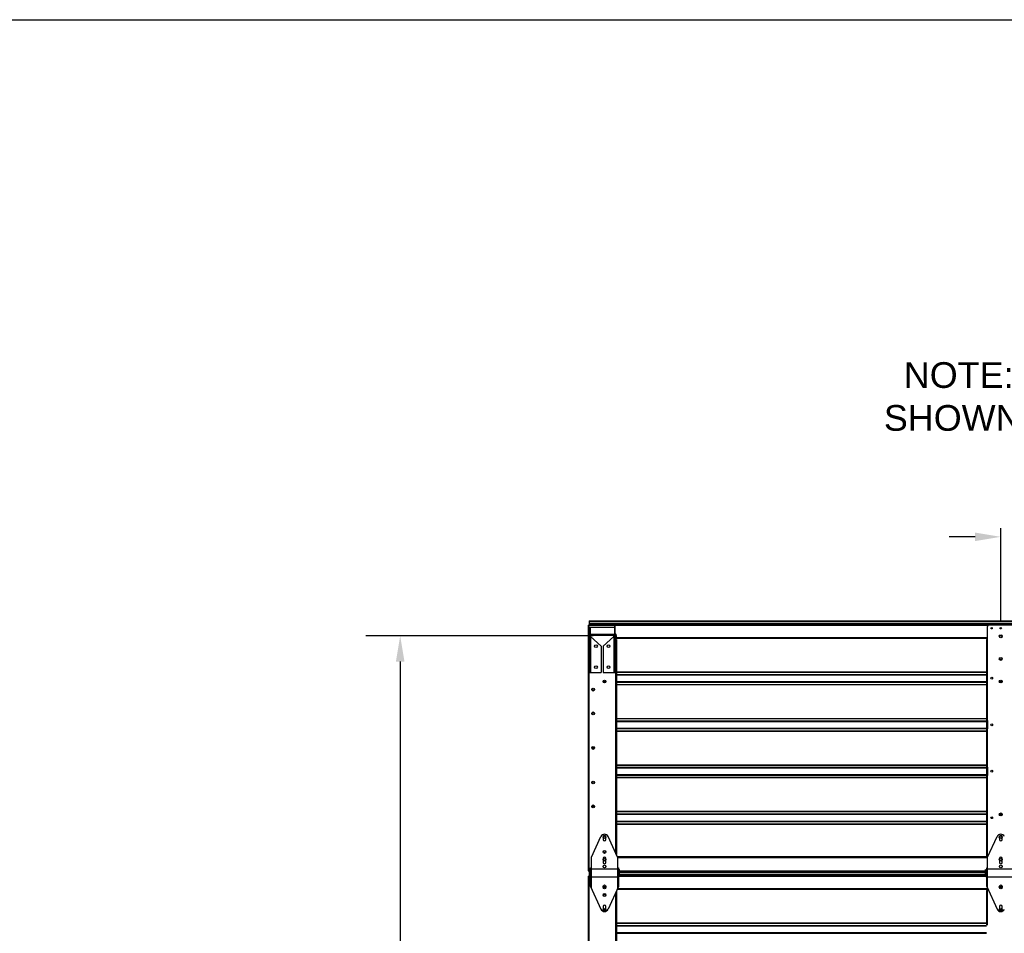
# Model space of a CAD drawing. Header units: inches. Extents: x 168.8 to 189.1, y 234.4 to 247.7.
# Tile 5 of 8: x 177 to 180.6, y 243.9 to 247.2. Entities that reach past the tile are written whole.
import ezdxf

# ---------------------------------------------------------------- set-up
doc = ezdxf.new("R2010")
doc.units = ezdxf.units.IN
doc.header["$LTSCALE"] = 0.25
doc.header["$MEASUREMENT"] = 0
doc.linetypes.add('CENTERX2', pattern=[0.8, 0.5, -0.1, 0.1, -0.1])
doc.layers.add('405 - NO WINDOW', color=7, linetype='Continuous')
doc.layers.add('ANNOTATIONS', color=1, linetype='Continuous')
doc.styles.add('ARIAL', font='arial.ttf', dxfattribs={"height": 0.09375})
doc.dimstyles.new('STANDARD$0', dxfattribs={"dimtxt": 0.09375, "dimasz": 0.09375, "dimexe": 0.03125, "dimexo": 0.046875, "dimgap": 0.09, "dimtad": 0, "dimtih": 1, "dimtoh": 1, "dimdec": 4, "dimzin": 0, "dimdsep": 46, "dimtxsty": 'ARIAL', "dimcen": 0.09, "dimadec": 0, "dimazin": 0, "dimtfac": 1, "dimtdec": 4, "dimtofl": 0, "dimtmove": 0, "dimatfit": 1, "dimfxl": 1, "dimtolj": 1, "dimtzin": 0, "dimarcsym": 0})

# ---------------------------------------------------------------- blocks, each defined once
blk = doc.blocks.new('*D4')
at = {"layer": 'ANNOTATIONS', "color": 0, "lineweight": -2, "transparency": 16777216}
for p, q in [((179.0783, 244.9352), (178.2501, 244.9352)), ((178.3751, 244.8415), (178.3751, 242.8922)), ((178.3751, 240.5081), (178.3751, 242.4574)), ((178.9588, 240.4144), (178.2501, 240.4144))]:
    blk.add_line(p, q, dxfattribs=at)
at = {"layer": 'ANNOTATIONS', "color": 0, "transparency": 16777216}
for points in [[(178.3595, 244.8415), (178.3907, 244.8415), (178.3751, 244.9352)], [(178.3595, 240.5081), (178.3907, 240.5081), (178.3751, 240.4144)]]:
    blk.add_solid(points, dxfattribs=at)
at = {"layer": 'defpoints', "color": 0, "transparency": 16777216}
for p in [(179.1845, 244.9352), (178.3751, 240.4144), (179.065, 240.4144)]:
    blk.add_point(p, dxfattribs=at)
at = {"layer": 'ANNOTATIONS', "color": 0, "transparency": 16777216, "insert": (178.3751, 242.6748), "char_height": 0.09375, "attachment_point": 5, "style": 'ARIAL'}
blk.add_mtext('\\A1;FINISH\\P OPENING', dxfattribs=at)
blk = doc.blocks.new('*D7')
at = {"layer": 'ANNOTATIONS', "color": 0, "lineweight": -2, "transparency": 16777216}
for p, q in [((180.5651, 244.9861), (180.5651, 245.3278)), ((182.0712, 244.9861), (182.0712, 245.3278)), ((180.4713, 245.2965), (180.3776, 245.2965)), ((182.1649, 245.2965), (182.2587, 245.2965))]:
    blk.add_line(p, q, dxfattribs=at)
at = {"layer": 'ANNOTATIONS', "color": 0, "transparency": 16777216}
for points in [[(180.4713, 245.3121), (180.4713, 245.2809), (180.5651, 245.2965)], [(182.1649, 245.3121), (182.1649, 245.2809), (182.0712, 245.2965)]]:
    blk.add_solid(points, dxfattribs=at)
at = {"layer": 'defpoints', "color": 0, "transparency": 16777216}
for p in [(182.0712, 245.2965), (180.5651, 244.9392), (182.0712, 244.9392)]:
    blk.add_point(p, dxfattribs=at)
at = {"layer": 'ANNOTATIONS', "color": 0, "transparency": 16777216, "insert": (181.3181, 245.2965), "char_height": 0.09375, "attachment_point": 5, "style": 'ARIAL'}
blk.add_mtext('\\A1;STILES CENTER \\PSPACING', dxfattribs=at)

msp = doc.modelspace()

# ---------------------------------------------------------------- linework, layer by layer
at = {"layer": '405 - NO WINDOW', "linetype": 'Continuous'}
for p, q in [((179.06364, 244.98997), (183.5726, 244.98997)), ((179.06364, 244.98997), (179.06364, 244.975)), ((179.06364, 244.98768), (183.5726, 244.98768)), ((179.05999, 244.975), (179.05999, 244.07837)), ((179.05999, 244.975), (179.15367, 244.975)), ((179.06255, 244.975), (179.06255, 244.94183)), ((179.06364, 244.98051), (183.5726, 244.98051)), ((179.06364, 244.97852), (183.5726, 244.97852)), ((179.15599, 244.97442), (180.51933, 244.97442)), ((179.15856, 244.9439), (179.15856, 244.97011)), ((180.51675, 244.92244), (180.51675, 244.97011)), ((180.60847, 244.975), (180.52164, 244.975)), ((179.06255, 244.92554), (179.06255, 244.07837)), ((179.15105, 244.9364), (179.07275, 244.9364)), ((179.15856, 244.92244), (179.15856, 244.93839)), ((179.15912, 244.92922), (179.15856, 244.92922)), ((179.15856, 244.92685), (179.15921, 244.92685)), ((179.16338, 244.92244), (179.15856, 244.92244)), ((179.16082, 244.92244), (179.16082, 244.14389)), ((179.16326, 244.92922), (180.51675, 244.92922)), ((179.16334, 244.92685), (180.51675, 244.92685)), ((179.16338, 244.92244), (179.16338, 244.13834)), ((180.51336, 244.92244), (180.51336, 244.13093)), ((180.51675, 244.92244), (180.51336, 244.92244)), ((180.51592, 244.92244), (180.51592, 244.13093)), ((179.16338, 244.80404), (180.51336, 244.80404)), ((179.16338, 244.80301), (180.51336, 244.80301)), ((179.11634, 244.76849), (179.1239, 244.76849)), ((179.11715, 244.76663), (179.12309, 244.76663)), ((179.12012, 244.76904), (179.12012, 244.76849)), ((179.16338, 244.79506), (180.51336, 244.79506)), ((179.16338, 244.79319), (180.51336, 244.79319)), ((179.16338, 244.76849), (180.51336, 244.76849)), ((179.16338, 244.76663), (180.51336, 244.76663)), ((180.51592, 244.79609), (180.51336, 244.79609)), ((180.51336, 244.76559), (180.51592, 244.76559)), ((180.51464, 244.79609), (180.51464, 244.76559)), ((180.56127, 244.76849), (180.56884, 244.76849)), ((180.56209, 244.76663), (180.56802, 244.76663)), ((179.06255, 244.75486), (179.05999, 244.75486)), ((179.06127, 244.72436), (179.06127, 244.75486)), ((179.06364, 244.72436), (179.06364, 244.75486)), ((179.16338, 244.75868), (180.51336, 244.75868)), ((179.16338, 244.75765), (180.51336, 244.75765)), ((179.05999, 244.72436), (179.06255, 244.72436)), ((179.06255, 244.66788), (179.05999, 244.66788)), ((179.06127, 244.63738), (179.06127, 244.66788)), ((179.06364, 244.63738), (179.06364, 244.66788)), ((179.05999, 244.63738), (179.06255, 244.63738)), ((179.16338, 244.6346), (180.51336, 244.6346)), ((179.16338, 244.63357), (180.51336, 244.63357)), ((179.16338, 244.62562), (180.51336, 244.62562)), ((179.16338, 244.62375), (180.51336, 244.62375)), ((180.51592, 244.62665), (180.51336, 244.62665)), ((180.51464, 244.59615), (180.51464, 244.62665)), ((179.16338, 244.59906), (180.51336, 244.59906)), ((179.16338, 244.59719), (180.51336, 244.59719)), ((179.16338, 244.58924), (180.51336, 244.58924)), ((179.16338, 244.58821), (180.51336, 244.58821)), ((180.51336, 244.59615), (180.51592, 244.59615)), ((179.06255, 244.54193), (179.05999, 244.54193)), ((179.06127, 244.54193), (179.06127, 244.51143)), ((179.06364, 244.51143), (179.06364, 244.54193)), ((179.05999, 244.51143), (179.06255, 244.51143)), ((179.16338, 244.46516), (180.51336, 244.46516)), ((179.16338, 244.46413), (180.51336, 244.46413)), ((179.16338, 244.45618), (180.51336, 244.45618)), ((179.16338, 244.45431), (180.51336, 244.45431)), ((180.51592, 244.45721), (180.51336, 244.45721)), ((180.51464, 244.42671), (180.51464, 244.45721)), ((179.06255, 244.41598), (179.05999, 244.41598)), ((179.06127, 244.38548), (179.06127, 244.41598)), ((179.06364, 244.38548), (179.06364, 244.41598)), ((179.16338, 244.42962), (180.51336, 244.42962)), ((179.16338, 244.42775), (180.51336, 244.42775)), ((179.16338, 244.4198), (180.51336, 244.4198)), ((179.16338, 244.41877), (180.51336, 244.41877)), ((180.51336, 244.42671), (180.51592, 244.42671)), ((179.05999, 244.38548), (179.06255, 244.38548)), ((179.06255, 244.329), (179.05999, 244.329)), ((179.06127, 244.29851), (179.06127, 244.329)), ((179.06364, 244.29851), (179.06364, 244.329)), ((179.05999, 244.29851), (179.06255, 244.29851)), ((179.16338, 244.29572), (180.51336, 244.29572)), ((179.16338, 244.29469), (180.51336, 244.29469)), ((179.16338, 244.28674), (180.51336, 244.28674)), ((179.16338, 244.28487), (180.51336, 244.28487)), ((180.51592, 244.28778), (180.51336, 244.28778)), ((180.51464, 244.28778), (180.51464, 244.25728)), ((180.56127, 244.28487), (180.56884, 244.28487)), ((180.56209, 244.28674), (180.56802, 244.28674)), ((179.16338, 244.26018), (180.51336, 244.26018)), ((179.16338, 244.25831), (180.51336, 244.25831)), ((179.16338, 244.25036), (180.51336, 244.25036)), ((179.16338, 244.24933), (180.51336, 244.24933)), ((180.51336, 244.25728), (180.51592, 244.25728)), ((180.51675, 244.13021), (179.16714, 244.13021)), ((179.16791, 244.12783), (180.51675, 244.12783)), ((180.51336, 244.13093), (180.51675, 244.13093)), ((179.05999, 244.07837), (179.06364, 244.07837)), ((179.05999, 244.05988), (179.05999, 243.16324)), ((179.05999, 244.05988), (179.06503, 244.05988)), ((179.06255, 244.05988), (179.06255, 243.16324)), ((179.06364, 244.07837), (179.06364, 244.05988)), ((179.06364, 244.07485), (179.06503, 244.07485)), ((179.06364, 244.07256), (179.06503, 244.07256)), ((179.06364, 244.06539), (179.06503, 244.06539)), ((179.06364, 244.0634), (179.06503, 244.0634)), ((179.17139, 244.0593), (180.51379, 244.0593)), ((179.17521, 244.07895), (180.50997, 244.07895)), ((179.17521, 244.07485), (180.51727, 244.07485)), ((179.17521, 244.07256), (180.50997, 244.07256)), ((179.17521, 244.06539), (180.50997, 244.06539)), ((179.17521, 244.0634), (180.50997, 244.0634)), ((179.12012, 244.02566), (179.12012, 244.02605)), ((179.16693, 244.01173), (180.51675, 244.01173)), ((179.16791, 244.0141), (180.51675, 244.0141)), ((180.51675, 244.00731), (180.51675, 244.01498)), ((179.16082, 243.99851), (179.16082, 243.22877)), ((179.16338, 244.00405), (179.16338, 243.22322)), ((180.51336, 244.00731), (180.51336, 243.88097)), ((180.51675, 244.00731), (180.51336, 244.00731)), ((180.51592, 244.00731), (180.51592, 243.88097)), ((179.16338, 243.88892), (180.51336, 243.88892)), ((179.16338, 243.88789), (180.51336, 243.88789)), ((179.16338, 243.87993), (180.51336, 243.87993)), ((179.16338, 243.87807), (180.51336, 243.87807)), ((179.16338, 243.85337), (180.51336, 243.85337)), ((179.16338, 243.85151), (180.51336, 243.85151))]:
    msp.add_line(p, q, dxfattribs=at)
at = {"layer": '405 - NO WINDOW'}
for p, q in [((179.06774, 244.96668), (179.15606, 244.96668)), ((179.06774, 244.96668), (179.06774, 244.94046)), ((179.15606, 244.96668), (179.15606, 244.94046)), ((179.06082, 244.93728), (179.06042, 244.92561)), ((179.06454, 244.92547), (179.06042, 244.92561)), ((179.06495, 244.93714), (179.06454, 244.92547)), ((179.06526, 244.93296), (179.06526, 244.80206)), ((179.15541, 244.94046), (179.06839, 244.94046)), ((179.06931, 244.93296), (179.06931, 244.80206)), ((179.10808, 244.89764), (179.06931, 244.93274)), ((179.11572, 244.89764), (179.15449, 244.93274)), ((179.15449, 244.93296), (179.15449, 244.80206)), ((179.15854, 244.93296), (179.15854, 244.80206)), ((179.15885, 244.93714), (179.15926, 244.92547)), ((179.15926, 244.92547), (179.16338, 244.92561)), ((179.16297, 244.93728), (179.16338, 244.92561)), ((179.10808, 244.89764), (179.10808, 244.80206)), ((179.11572, 244.89764), (179.11572, 244.80206)), ((179.06526, 244.80206), (179.10808, 244.80206)), ((179.11572, 244.80206), (179.15854, 244.80206)), ((179.07233, 244.12855), (179.1071, 244.20383)), ((179.11505, 244.20231), (179.11505, 244.19333)), ((179.12518, 244.19333), (179.12518, 244.20231)), ((179.16791, 244.12855), (179.13313, 244.20383)), ((180.51727, 244.12855), (180.55204, 244.20383)), ((180.55999, 244.20231), (180.55999, 244.19333)), ((180.57012, 244.19333), (180.57012, 244.20231)), ((179.07233, 244.01385), (179.07233, 244.12855)), ((179.11505, 244.12331), (179.11505, 244.10955)), ((179.12518, 244.10955), (179.12518, 244.12331)), ((179.16791, 244.12855), (179.16791, 244.01385)), ((180.51727, 244.01385), (180.51727, 244.12855)), ((180.55999, 244.12331), (180.55999, 244.10955)), ((180.57012, 244.10955), (180.57012, 244.12331)), ((179.06503, 244.05818), (179.06503, 244.08422)), ((179.06503, 244.08422), (179.06885, 244.08171)), ((179.06885, 244.02138), (179.06885, 244.08984)), ((179.06885, 244.08984), (179.07233, 244.08984)), ((179.07233, 244.08601), (179.16791, 244.08601)), ((179.16791, 244.08984), (179.17139, 244.08984)), ((179.17139, 244.08984), (179.17139, 244.02138)), ((179.17521, 244.08422), (179.17139, 244.08171)), ((179.17521, 244.05818), (179.17521, 244.08422)), ((180.50997, 244.05818), (180.50997, 244.08422)), ((180.50997, 244.08422), (180.51379, 244.08171)), ((180.51379, 244.02138), (180.51379, 244.08984)), ((180.51379, 244.08984), (180.51727, 244.08984)), ((180.51727, 244.08601), (180.61285, 244.08601)), ((179.06503, 244.05818), (179.06885, 244.06069)), ((179.07233, 244.05639), (179.16791, 244.05639)), ((179.17521, 244.05818), (179.17139, 244.06069)), ((180.50997, 244.05818), (180.51379, 244.06069)), ((180.51727, 244.05639), (180.61285, 244.05639)), ((179.06885, 244.02138), (179.1071, 243.93857)), ((179.17139, 244.02138), (179.13313, 243.93857)), ((180.51379, 244.02138), (180.55204, 243.93857)), ((179.11505, 243.94907), (179.11505, 243.93932)), ((179.12518, 243.93932), (179.12518, 243.94907)), ((180.55999, 243.94907), (180.55999, 243.93932)), ((180.57012, 243.93932), (180.57012, 243.94907))]:
    msp.add_line(p, q, dxfattribs=at)
at = {"layer": '405 - NO WINDOW', "linetype": 'CENTERX2'}
for p, q in [((180.5169, 244.76559), (180.5169, 244.79609)), ((179.06353, 244.75486), (179.06353, 244.72436)), ((179.06353, 244.66788), (179.06353, 244.63738)), ((180.5169, 244.62665), (180.5169, 244.59615)), ((179.06353, 244.54193), (179.06353, 244.51143)), ((180.5169, 244.45721), (180.5169, 244.42671)), ((179.06353, 244.41598), (179.06353, 244.38548)), ((179.06353, 244.329), (179.06353, 244.29851)), ((180.5169, 244.25728), (180.5169, 244.28778))]:
    msp.add_line(p, q, dxfattribs=at)
at = {"layer": '405 - NO WINDOW', "linetype": 'Continuous'}
for centre, radius in [((180.53211, 244.96323), 0.00222), ((180.56506, 244.96323), 0.00222), ((180.56506, 244.93381), 0.00544), ((180.56506, 244.93381), 0.00382), ((180.56506, 244.85142), 0.00544), ((180.56506, 244.85142), 0.00382), ((179.12012, 244.76904), 0.00544), ((179.12012, 244.76904), 0.00382), ((180.53215, 244.78084), 0.00341), ((180.56506, 244.76904), 0.00544), ((180.56506, 244.76904), 0.00382), ((179.07878, 244.73961), 0.00527), ((179.07878, 244.73961), 0.00341), ((179.07878, 244.65263), 0.00527), ((179.07878, 244.65263), 0.00341), ((180.53215, 244.6114), 0.00341), ((179.07878, 244.52668), 0.00527), ((179.07878, 244.52668), 0.00341), ((180.53215, 244.44196), 0.00341), ((179.07878, 244.40073), 0.00527), ((179.07878, 244.40073), 0.00341), ((179.07878, 244.31375), 0.00527), ((179.07878, 244.31375), 0.00341), ((180.53215, 244.27253), 0.00341), ((180.56506, 244.28433), 0.00544), ((180.56506, 244.28433), 0.00382), ((179.12012, 244.20194), 0.00544), ((179.12012, 244.20194), 0.00382), ((180.56506, 244.20194), 0.00544), ((180.56506, 244.20194), 0.00382), ((179.12012, 244.1478), 0.00544), ((179.12012, 244.11956), 0.00544), ((179.12012, 244.1478), 0.00382), ((179.12012, 244.11956), 0.00382), ((180.56506, 244.11956), 0.00544), ((180.56506, 244.11956), 0.00382), ((179.12012, 244.01869), 0.00544), ((179.12012, 244.01869), 0.00382), ((180.56506, 244.01869), 0.00544), ((180.56506, 244.01869), 0.00382), ((179.12012, 243.99045), 0.00544), ((179.12012, 243.99045), 0.00382), ((179.12012, 243.9363), 0.00544), ((179.12012, 243.9363), 0.00382), ((180.56506, 243.9363), 0.00544), ((180.56506, 243.9363), 0.00382)]:
    msp.add_circle(centre, radius, dxfattribs=at)
at = {"layer": '405 - NO WINDOW'}
for centre, radius in [((179.08896, 244.89764), 0.00508), ((179.13484, 244.89764), 0.00508), ((179.08896, 244.82118), 0.00508), ((179.13484, 244.82118), 0.00508), ((179.12012, 244.09448), 0.00507), ((180.56506, 244.09448), 0.00507), ((179.12012, 244.02217), 0.00507), ((180.56506, 244.02217), 0.00507)]:
    msp.add_circle(centre, radius, dxfattribs=at)
at = {"layer": '405 - NO WINDOW', "linetype": 'CENTERX2'}
msp.add_circle((180.56506, 244.28433), 0.00382, dxfattribs=at)
at = {"layer": '405 - NO WINDOW', "linetype": 'Continuous'}
for centre, start, end in [((179.15367, 244.97011), 0, 90), ((180.52164, 244.97011), 90, 180)]:
    msp.add_arc(centre, 0.00489, start, end, dxfattribs=at)
at = {"layer": '405 - NO WINDOW'}
for centre, radius, start, end in [((179.06839, 244.93702), 0.00757, 94.89984, 178), ((179.06839, 244.93702), 0.00344, 90, 178), ((179.07275, 244.93296), 0.00749, 90, 180), ((179.07275, 244.93296), 0.00344, 90, 180), ((179.15105, 244.93296), 0.00749, 0, 90), ((179.15105, 244.93296), 0.00344, 0, 90), ((179.15541, 244.93702), 0.00344, 2, 90), ((179.15541, 244.93702), 0.00757, 2, 85.10016), ((179.12012, 244.19782), 0.01434, 24.79141, 155.20859), ((179.12012, 244.20231), 0.00507, 0, 180), ((179.12012, 244.19333), 0.00507, 180, 0), ((180.56506, 244.19782), 0.01434, 24.79141, 155.20859), ((180.56506, 244.20231), 0.00507, 0, 180), ((180.56506, 244.19333), 0.00507, 180, 0), ((179.12012, 244.12331), 0.00507, 0, 180), ((180.56506, 244.12331), 0.00507, 0, 180), ((179.12012, 244.10955), 0.00507, 180, 0), ((180.56506, 244.10955), 0.00507, 180, 0), ((179.12012, 243.94907), 0.00507, 0, 180), ((179.12012, 243.94831), 0.00507, 0, 180), ((179.12012, 243.94009), 0.00507, 180, 0), ((180.56506, 243.94907), 0.00507, 0, 180), ((180.56506, 243.94831), 0.00507, 0, 180), ((180.56506, 243.94009), 0.00507, 180, 0), ((179.12012, 243.94458), 0.01434, 204.79141, 335.20859), ((179.12012, 243.93932), 0.00507, 180, 0), ((180.56506, 243.94458), 0.01434, 204.79141, 335.20859), ((180.56506, 243.93932), 0.00507, 180, 0)]:
    msp.add_arc(centre, radius, start, end, dxfattribs=at)
at = {"layer": 'defpoints'}
msp.add_lwpolyline([(189.05875, 234.44685), (168.77187, 234.44685), (168.77187, 247.18196), (189.05875, 247.18196)], close=True, dxfattribs=at)

# ---------------------------------------------------------------- texts
at = {"layer": 'ANNOTATIONS', "insert": (181.5287, 245.93328), "char_height": 0.09375, "width": 3.0834986, "attachment_point": 2, "style": 'ARIAL'}
msp.add_mtext('NOTE: 5 SECTION, 3 PANEL, SOLID DOOR SHOWN.  SECTION, AND PANEL WILL VARY.', dxfattribs=at)

# ---------------------------------------------------------------- dimensions: what is measured, and where the dimension line sits
at = {"layer": 'ANNOTATIONS'}
dim = msp.add_linear_dim(base=(182.07118, 245.29651), p1=(180.56506, 244.93924), p2=(182.07118, 244.93924), text='STILES CENTER \\PSPACING', dimstyle='STANDARD$0', dxfattribs=at)
dim.commit()
dim.dimension.update_dxf_attribs({"geometry": '*D7', "text_midpoint": (181.31812, 245.29651)})
dim = msp.add_linear_dim(base=(178.3751, 240.41436), p1=(179.18455, 244.93525), p2=(179.06503, 240.41436), angle=90, text='FINISH\\P OPENING', dimstyle='STANDARD$0', override={"dimexe": 0.125, "dimexo": 0.10625, "dimcen": 0.153, "dimtmove": 1}, dxfattribs=at)
dim.commit()
dim.dimension.update_dxf_attribs({"geometry": '*D4', "text_midpoint": (178.3751, 242.6748)})

doc.saveas('drawing.dxf')
